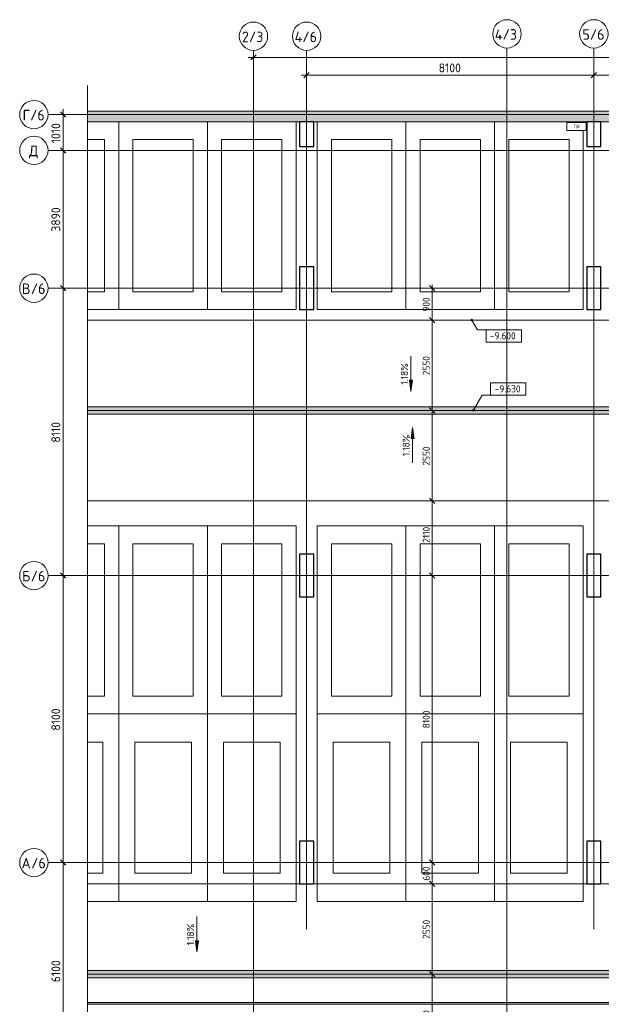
# Model space of a CAD drawing. Header units: millimetres. Extents: x 86102 to 162330, y -10965 to 131946.
# Tile 47 of 52: x 87007 to 103410, y 101400 to 129188. Entities that reach past the tile are written whole.
import ezdxf

# ---------------------------------------------------------------- set-up
doc = ezdxf.new("R2010")
doc.units = ezdxf.units.MM
for name, pattern in [('3_ Штрих_ 1 х 1 мм', [2, 1, -1]), ('4_ Штрихпунктир_ 10 х 2 мм', [14, 10, -2, 0, -2]), ('4_ Штрихпунктир_ 15 х 2 мм', [19, 15, -2, 0, -2])]:
    doc.linetypes.add(name, pattern=pattern)
for name, color, linetype, lineweight in [('A-ANNO-DIMS', 7, 'Continuous', 5), ('A-ANNO-DIMS-100', 7, 'Continuous', 5), ('A-ANNO-NOTE', 7, 'Continuous', 5), ('A-DETL', 7, 'Continuous', 25), ('A-DETL-GENF', 7, 'Continuous', 13), ('A-DETL-MBND', 7, 'Continuous', 25), ('A-FLOR', 7, 'Continuous', 13), ('A-GENM', 7, 'Continuous', 13), ('A-WALL', 7, 'Continuous', 13), ('A-WALL-PATT', 7, 'Continuous', 13), ('C-PRKG', 7, 'Continuous', 13), ('G-ANNO-DIMS', 7, 'Continuous', 5), ('M-EQPM', 7, 'Continuous', 13), ('S-COLS', 7, 'Continuous', 25), ('S-GRID', 7, 'Continuous', 5), ('S-GRID-IDEN', 7, 'Continuous', 5)]:
    doc.layers.add(name, color=color, linetype=linetype, lineweight=lineweight)
doc.styles.add('GOST Common', font='GOST_Common.ttf', dxfattribs={"height": 100})
doc.styles.add('GOST Common_1', font='GOST_Common.ttf', dxfattribs={"height": 300})
doc.styles.add('GOST Common_2', font='GOST_Common.ttf', dxfattribs={"height": 200})
doc.styles.add('GOST Common_3', font='GOST_Common.ttf', dxfattribs={"height": 250})
doc.dimstyles.new('2_5_мм', dxfattribs={"dimscale": 304.8, "dimtxt": 251.428749, "dimasz": 0.492126, "dimexe": 0.492126, "dimexo": 0.492126, "dimgap": 0, "dimtad": 1, "dimdec": 5, "dimrnd": 1e-05, "dimdsep": 46, "dimtxsty": 'GOST Common_3', "dimblk1": 'OBLIQUE', "dimblk2": 'OBLIQUE', "dimsah": 1, "dimcen": 0.09, "dimdle": 0.492126, "dimadec": 5, "dimazin": 2, "dimtfac": 1, "dimtdec": 4, "dimtix": 1, "dimtmove": 0, "dimatfit": 3, "dimfxl": 1, "dimtvp": 1, "dimtolj": 1, "dimtzin": 0, "dimarcsym": 2})
doc.dimstyles.new('2_мм', dxfattribs={"dimscale": 304.8, "dimtxt": 201.142999, "dimasz": 0.492126, "dimexe": 0.328084, "dimexo": 0.492126, "dimgap": 0, "dimtad": 1, "dimdec": 0, "dimdsep": 46, "dimtxsty": 'GOST Common_2', "dimblk1": 'OBLIQUE', "dimblk2": 'OBLIQUE', "dimsah": 1, "dimcen": 0.09, "dimdle": 0.328084, "dimadec": 5, "dimazin": 2, "dimtfac": 1, "dimtdec": 4, "dimtix": 1, "dimtmove": 1, "dimatfit": 3, "dimfxl": 1, "dimtvp": 1, "dimtolj": 1, "dimtzin": 0, "dimarcsym": 2})
doc.dimstyles.new('2_мм_1', dxfattribs={"dimscale": 304.8, "dimtxt": 201.142999, "dimasz": 0.492126, "dimexe": 0.328084, "dimexo": 0.492126, "dimgap": 0, "dimtad": 1, "dimdec": 0, "dimdsep": 46, "dimtxsty": 'GOST Common_2', "dimblk1": 'OBLIQUE', "dimblk2": 'OBLIQUE', "dimsah": 1, "dimcen": 0.09, "dimdle": 0.328084, "dimadec": 5, "dimazin": 2, "dimtfac": 1, "dimtdec": 4, "dimtix": 1, "dimtmove": 0, "dimatfit": 3, "dimfxl": 1, "dimtvp": 1, "dimtolj": 1, "dimtzin": 0, "dimarcsym": 2})

# ---------------------------------------------------------------- blocks, each defined once
blk = doc.blocks.new('АР_Машиноместо - 5300x2500_С-V10--02_Подвал_МП_часть В')
at = {"layer": 'C-PRKG'}
for p, q in [((2500, 0), (0, 0)), ((0, 0), (0, -5300)), ((2500, 0), (2500, -5300)), ((400, -500), (400, -4800)), ((400, -500), (2100, -500)), ((2100, -500), (2100, -4800)), ((400, -4800), (2100, -4800))]:
    blk.add_line(p, q, dxfattribs=at)
blk = doc.blocks.new('АР_Машиноместо - 5300x2500_С-V3--02_Подвал_МП_часть В')
at = {"layer": 'C-PRKG'}
for p, q in [((0, 0), (0, 5300)), ((2500, 0), (2500, 5300)), ((400, 4800), (2100, 4800)), ((400, 500), (400, 4800)), ((2100, 500), (2100, 4800)), ((400, 500), (2100, 500)), ((2500, 0), (0, 0))]:
    blk.add_line(p, q, dxfattribs=at)
blk = doc.blocks.new('АР_Машиноместо - 5300x2500_С-V12--02_Подвал_МП_часть В')
at = {"layer": 'C-PRKG'}
for p, q in [((0, 0), (0, 5300)), ((2500, 5280), (2500, 5300)), ((2500, 0), (2500, 5050)), ((400, 4800), (2100, 4800)), ((400, 500), (400, 4800)), ((2100, 500), (2100, 4800)), ((400, 500), (2100, 500)), ((2500, 0), (0, 0))]:
    blk.add_line(p, q, dxfattribs=at)
blk = doc.blocks.new('АР_Машиноместо - 5300x2500_С-V13--02_Подвал_МП_часть В')
at = {"layer": 'C-PRKG'}
for p, q in [((878, 0), (0, 0)), ((0, 0), (0, -5300)), ((400, -500), (400, -4800)), ((400, -500), (878, -500)), ((400, -4800), (878, -4800))]:
    blk.add_line(p, q, dxfattribs=at)
blk = doc.blocks.new('АР_Машиноместо - 5300x2500_С-V4--02_Подвал_МП_часть В')
at = {"layer": 'C-PRKG'}
for p, q in [((2500, 5300), (0, 5300)), ((0, 0), (0, 5300)), ((2500, 0), (2500, 5300)), ((400, 4800), (2100, 4800)), ((400, 500), (400, 4800)), ((2100, 500), (2100, 4800)), ((400, 500), (2100, 500)), ((2500, 0), (0, 0))]:
    blk.add_line(p, q, dxfattribs=at)
blk = doc.blocks.new('АР_Машиноместо - 4900x2400_М__5300х2500_-V6--02_Подвал_МП_часть В')
at = {"layer": 'C-PRKG'}
for p, q in [((2500, 0), (0, 0)), ((0, 0), (0, -5300)), ((2500, 0), (2500, -5300)), ((450, -800), (450, -4500)), ((450, -800), (2050, -800)), ((2050, -800), (2050, -4500)), ((450, -4500), (2050, -4500)), ((2500, -5300), (0, -5300))]:
    blk.add_line(p, q, dxfattribs=at)
blk = doc.blocks.new('АР_Машиноместо - 5300x2500_С-V2--02_Подвал_МП_часть В')
at = {"layer": 'C-PRKG'}
for p, q in [((2500, 0), (0, 0)), ((0, 0), (0, -5300)), ((2500, 0), (2500, -5300)), ((400, -500), (400, -4800)), ((400, -500), (2100, -500)), ((2100, -500), (2100, -4800)), ((400, -4800), (2100, -4800)), ((2500, -5300), (0, -5300))]:
    blk.add_line(p, q, dxfattribs=at)
blk = doc.blocks.new('АР_Машиноместо - 4900x2400_М__5300х2500_-V5--02_Подвал_МП_часть В')
at = {"layer": 'C-PRKG'}
for p, q in [((2500, 5300), (0, 5300)), ((0, 0), (0, 5300)), ((2500, 0), (2500, 5300)), ((450, 4500), (2050, 4500)), ((450, 800), (450, 4500)), ((2050, 800), (2050, 4500)), ((450, 800), (2050, 800)), ((2500, 0), (0, 0))]:
    blk.add_line(p, q, dxfattribs=at)
blk = doc.blocks.new('АР_Машиноместо - 5300x2500_С-V14--02_Подвал_МП_часть В')
at = {"layer": 'C-PRKG'}
for p, q in [((878, 5300), (0, 5300)), ((0, 0), (0, 5300)), ((400, 4800), (878, 4800)), ((400, 500), (400, 4800)), ((400, 500), (878, 500)), ((878, 0), (0, 0))]:
    blk.add_line(p, q, dxfattribs=at)
blk = doc.blocks.new('АР_Машиноместо - 4900x2400_М__5300х2500_-V15--02_Подвал_МП_часть В')
at = {"layer": 'C-PRKG'}
for p, q in [((878, 0), (0, 0)), ((0, 0), (0, -5300)), ((450, -800), (450, -4500)), ((450, -800), (878, -800)), ((450, -4500), (878, -4500)), ((878, -5300), (0, -5300))]:
    blk.add_line(p, q, dxfattribs=at)
blk = doc.blocks.new('АР_Лоток - 200х100h_ЛВ1-7189167--02_Подвал_МП_часть В')
at = {"layer": 'M-EQPM', "true_color": 0xdddddd}
blk.add_hatch(color=254, dxfattribs=at).paths.add_polyline_path([(78020, -100), (78020, 100), (20972, 100), (20972, -100), (69828, -100)])
blk = doc.blocks.new('АР_Лоток - 200х100h_ЛВ1-7189169--02_Подвал_МП_часть В')
at = {"layer": 'M-EQPM', "true_color": 0xdddddd}
blk.add_hatch(color=254, dxfattribs=at).paths.add_polyline_path([(69828, -100), (73651, -100), (73561, 100), (20972, 100), (20972, -100), (61590, -100)])
blk = doc.blocks.new('АР_Канал вертикальный прямоугольный - ПК мал-3463915--02_Подвал_МП_часть В')
at = {"layer": 'A-DETL-GENF', "linetype": '3_ Штрих_ 1 х 1 мм'}
for p, q in [((270, 115), (-270, 115)), ((-270, 115), (-270, -115)), ((270, -115), (270, 115)), ((-270, -115), (270, -115))]:
    blk.add_line(p, q, dxfattribs=at)
at = {"layer": 'M-EQPM'}
for p, q in [((-270, -115), (-270, 115)), ((-270, 115), (270, 115)), ((270, 115), (270, -115)), ((270, -115), (-270, -115))]:
    blk.add_line(p, q, dxfattribs=at)
blk = doc.blocks.new('АР-Заполнение деф_ шва - Д_ш_-4426293--02_Подвал_МП_часть В')
at = {"layer": 'A-DETL-MBND', "lineweight": 13, "true_color": 0x808080}
blk.add_hatch(color=8, dxfattribs=at).paths.add_polyline_path([(146016, 101400), (147020, 101400), (147020, 101450), (88922, 101450), (88922, 101400), (145970, 101400)])
at = {"layer": 'A-DETL-MBND', "lineweight": 13}
for p, q in [((145970, 101450), (88922, 101450)), ((88922, 101400), (147020, 101400)), ((145970, 101400), (88922, 101400))]:
    blk.add_line(p, q, dxfattribs=at)
blk = doc.blocks.new('Линия разрыва - М 1_100-4181017--02_Подвал_МП_часть В')
at = {"layer": 'A-DETL-GENF', "lineweight": 5}
for p, q in [((-50, 0), (-200, 0)), ((34500, 0), (-50, 0))]:
    blk.add_line(p, q, dxfattribs=at)
blk = doc.blocks.new('Ось сетки - 8_0 мм-31302--02_Подвал_МП_часть В')
at = {"layer": 'S-GRID-IDEN'}
blk.add_circle((0, 0), 4, dxfattribs=at)
blk = doc.blocks.new('DIMBLOCK30--02_Подвал_МП_часть В')
at = {"layer": 'A-ANNO-DIMS-100'}
for p, q in [((94950, 127626), (103200, 127626)), ((95100, 127582), (95100, 127776)), ((95100, 127626), (95100, 127582)), ((103200, 127582), (103200, 127776)), ((103200, 127626), (103200, 127582))]:
    blk.add_line(p, q, dxfattribs=at)
at = {"layer": 'A-ANNO-DIMS-100', "lineweight": 25}
for p, q in [((95100, 127626), (95025, 127551)), ((95100, 127626), (95175, 127701)), ((103200, 127626), (103125, 127551)), ((103200, 127626), (103275, 127701))]:
    blk.add_line(p, q, dxfattribs=at)
at = {"layer": 'A-ANNO-DIMS-100', "color": 0, "insert": (98824, 127953), "char_height": 250, "width": 782.41, "attachment_point": 1, "line_spacing_factor": 1.022761, "style": 'GOST Common_3'}
blk.add_mtext('8100', dxfattribs=at)
blk = doc.blocks.new('_Oblique')
at = {"color": 0, "linetype": 'ByBlock', "lineweight": -2}
blk.add_line((-0.5, -0.5), (0.5, 0.5), dxfattribs=at)
blk = doc.blocks.new('DIMBLOCK31--02_Подвал_МП_часть В')
at = {"layer": 'A-ANNO-DIMS-100', "lineweight": 25}
for p, q in [((103200, 127626), (103125, 127551)), ((103200, 127626), (103275, 127701)), ((108270, 127626), (108195, 127551)), ((108270, 127626), (108345, 127701))]:
    blk.add_line(p, q, dxfattribs=at)
at = {"layer": 'A-ANNO-DIMS-100'}
for p, q in [((103200, 127582), (103200, 127776)), ((103200, 127626), (108270, 127626)), ((103200, 127626), (103200, 127582)), ((108270, 127582), (108270, 127776)), ((108270, 127626), (108270, 127582))]:
    blk.add_line(p, q, dxfattribs=at)
at = {"layer": 'A-ANNO-DIMS-100', "color": 0, "insert": (105386, 127953), "char_height": 250, "width": 838.66, "attachment_point": 1, "line_spacing_factor": 1.022761, "style": 'GOST Common_3'}
blk.add_mtext('5070', dxfattribs=at)
blk = doc.blocks.new('DIMBLOCK88--02_Подвал_МП_часть В')
at = {"layer": 'A-ANNO-DIMS-100'}
for p, q in [((88272, 105400), (88078, 105400)), ((88228, 99300), (88228, 105400)), ((88228, 105400), (88272, 105400)), ((88272, 99300), (88078, 99300)), ((88228, 99300), (88272, 99300))]:
    blk.add_line(p, q, dxfattribs=at)
at = {"layer": 'A-ANNO-DIMS-100', "lineweight": 25}
for p, q in [((88228, 105400), (88153, 105475)), ((88228, 105400), (88303, 105325)), ((88228, 99300), (88153, 99375)), ((88228, 99300), (88303, 99225))]:
    blk.add_line(p, q, dxfattribs=at)
at = {"layer": 'A-ANNO-DIMS-100', "color": 0, "insert": (87901, 102024), "char_height": 250, "width": 782.41, "attachment_point": 1, "rotation": 90, "line_spacing_factor": 1.022761, "style": 'GOST Common_3'}
blk.add_mtext('6100', dxfattribs=at)
blk = doc.blocks.new('DIMBLOCK89--02_Подвал_МП_часть В')
at = {"layer": 'A-ANNO-DIMS-100'}
for p, q in [((88272, 113500), (88078, 113500)), ((88228, 105400), (88228, 113500)), ((88228, 113500), (88272, 113500)), ((88272, 105400), (88078, 105400)), ((88228, 105400), (88272, 105400))]:
    blk.add_line(p, q, dxfattribs=at)
at = {"layer": 'A-ANNO-DIMS-100', "lineweight": 25}
for p, q in [((88228, 113500), (88153, 113575)), ((88228, 113500), (88303, 113425)), ((88228, 105400), (88153, 105475)), ((88228, 105400), (88303, 105325))]:
    blk.add_line(p, q, dxfattribs=at)
at = {"layer": 'A-ANNO-DIMS-100', "color": 0, "insert": (87901, 109124), "char_height": 250, "width": 782.41, "attachment_point": 1, "rotation": 90, "line_spacing_factor": 1.022761, "style": 'GOST Common_3'}
blk.add_mtext('8100', dxfattribs=at)
blk = doc.blocks.new('DIMBLOCK90--02_Подвал_МП_часть В')
at = {"layer": 'A-ANNO-DIMS-100'}
for p, q in [((88272, 121610), (88078, 121610)), ((88228, 113500), (88228, 121610)), ((88228, 121610), (88272, 121610)), ((88272, 113500), (88078, 113500)), ((88228, 113500), (88272, 113500))]:
    blk.add_line(p, q, dxfattribs=at)
at = {"layer": 'A-ANNO-DIMS-100', "lineweight": 25}
for p, q in [((88228, 121610), (88153, 121685)), ((88228, 121610), (88303, 121535)), ((88228, 113500), (88153, 113575)), ((88228, 113500), (88303, 113425))]:
    blk.add_line(p, q, dxfattribs=at)
at = {"layer": 'A-ANNO-DIMS-100', "color": 0, "insert": (87901, 117252), "char_height": 250, "width": 726.16, "attachment_point": 1, "rotation": 90, "line_spacing_factor": 1.022761, "style": 'GOST Common_3'}
blk.add_mtext('8110', dxfattribs=at)
blk = doc.blocks.new('DIMBLOCK91--02_Подвал_МП_часть В')
at = {"layer": 'A-ANNO-DIMS-100'}
for p, q in [((88272, 125500), (88078, 125500)), ((88228, 121610), (88228, 125500)), ((88228, 125500), (88272, 125500)), ((88272, 121610), (88078, 121610)), ((88228, 121610), (88272, 121610))]:
    blk.add_line(p, q, dxfattribs=at)
at = {"layer": 'A-ANNO-DIMS-100', "lineweight": 25}
for p, q in [((88228, 125500), (88153, 125575)), ((88228, 125500), (88303, 125425)), ((88228, 121610), (88153, 121685)), ((88228, 121610), (88303, 121535))]:
    blk.add_line(p, q, dxfattribs=at)
at = {"layer": 'A-ANNO-DIMS-100', "color": 0, "insert": (87901, 123206), "char_height": 250, "width": 838.66, "attachment_point": 1, "rotation": 90, "line_spacing_factor": 1.022761, "style": 'GOST Common_3'}
blk.add_mtext('3890', dxfattribs=at)
blk = doc.blocks.new('DIMBLOCK92--02_Подвал_МП_часть В')
at = {"layer": 'A-ANNO-DIMS-100'}
for p, q in [((88272, 126510), (88078, 126510)), ((88228, 125500), (88228, 126660)), ((88228, 126510), (88272, 126510)), ((88272, 125500), (88078, 125500)), ((88228, 125500), (88272, 125500))]:
    blk.add_line(p, q, dxfattribs=at)
at = {"layer": 'A-ANNO-DIMS-100', "lineweight": 25}
for p, q in [((88228, 126510), (88153, 126585)), ((88228, 126510), (88303, 126435)), ((88228, 125500), (88153, 125575)), ((88228, 125500), (88303, 125425))]:
    blk.add_line(p, q, dxfattribs=at)
at = {"layer": 'A-ANNO-DIMS-100', "color": 0, "insert": (87901, 125702), "char_height": 250, "width": 726.16, "attachment_point": 1, "rotation": 90, "line_spacing_factor": 1.022761, "style": 'GOST Common_3'}
blk.add_mtext('1010', dxfattribs=at)
blk = doc.blocks.new('DIMBLOCK93--02_Подвал_МП_часть В')
at = {"layer": 'A-ANNO-DIMS-100'}
for p, q in [((93450, 128126), (148520, 128126)), ((93600, 128082), (93600, 128276)), ((93600, 128126), (93600, 128082)), ((148370, 128082), (148370, 128276)), ((148370, 128126), (148370, 128082))]:
    blk.add_line(p, q, dxfattribs=at)
at = {"layer": 'A-ANNO-DIMS-100', "lineweight": 25}
for p, q in [((93600, 128126), (93525, 128051)), ((93600, 128126), (93675, 128201)), ((148370, 128126), (148295, 128051)), ((148370, 128126), (148445, 128201))]:
    blk.add_line(p, q, dxfattribs=at)
at = {"layer": 'A-ANNO-DIMS-100', "color": 0, "insert": (120535, 128453), "char_height": 250, "width": 1079.01, "attachment_point": 1, "line_spacing_factor": 1.022761, "style": 'GOST Common_3'}
blk.add_mtext('54770', dxfattribs=at)
blk = doc.blocks.new('Высотные отметки - Frame_2-749557--02_Подвал_МП_часть В')
at = {"layer": 'G-ANNO-DIMS'}
for p, q in [((-5, 3.5), (-5, 0)), ((5, 3.5), (-5, 3.5)), ((5, 0), (5, 3.5)), ((-5, 0), (5, 0))]:
    blk.add_line(p, q, dxfattribs=at)
blk = doc.blocks.new('DIMBLOCK165--02_Подвал_МП_часть В')
at = {"layer": 'A-ANNO-DIMS-100', "lineweight": 25}
for p, q in [((98636, 102250), (98561, 102325)), ((98636, 102250), (98711, 102175)), ((98636, 99700), (98561, 99775)), ((98636, 99700), (98711, 99625))]:
    blk.add_line(p, q, dxfattribs=at)
at = {"layer": 'A-ANNO-DIMS-100'}
for p, q in [((98680, 102250), (98536, 102250)), ((98636, 99700), (98636, 102250)), ((98636, 102250), (98680, 102250)), ((98680, 99700), (98536, 99700)), ((98636, 99700), (98680, 99700))]:
    blk.add_line(p, q, dxfattribs=at)
at = {"layer": 'A-ANNO-DIMS-100', "color": 0, "insert": (98374, 100695), "char_height": 200, "width": 670.93, "attachment_point": 1, "rotation": 90, "line_spacing_factor": 1.022761, "style": 'GOST Common_2'}
blk.add_mtext('2550', dxfattribs=at)
blk = doc.blocks.new('DIMBLOCK166--02_Подвал_МП_часть В')
at = {"layer": 'A-ANNO-DIMS-100'}
for p, q in [((98680, 104800), (98536, 104800)), ((98636, 102250), (98636, 104800)), ((98636, 104800), (98680, 104800)), ((98680, 102250), (98536, 102250)), ((98636, 102250), (98680, 102250))]:
    blk.add_line(p, q, dxfattribs=at)
at = {"layer": 'A-ANNO-DIMS-100', "lineweight": 25}
for p, q in [((98636, 104800), (98561, 104875)), ((98636, 104800), (98711, 104725)), ((98636, 102250), (98561, 102325)), ((98636, 102250), (98711, 102175))]:
    blk.add_line(p, q, dxfattribs=at)
at = {"layer": 'A-ANNO-DIMS-100', "color": 0, "insert": (98374, 103245), "char_height": 200, "width": 670.93, "attachment_point": 1, "rotation": 90, "line_spacing_factor": 1.022761, "style": 'GOST Common_2'}
blk.add_mtext('2550', dxfattribs=at)
blk = doc.blocks.new('DIMBLOCK167--02_Подвал_МП_часть В')
at = {"layer": 'A-ANNO-DIMS-100'}
for p, q in [((98680, 105400), (98536, 105400)), ((98636, 104800), (98636, 105400)), ((98636, 105400), (98680, 105400)), ((98680, 104800), (98536, 104800)), ((98636, 104800), (98680, 104800))]:
    blk.add_line(p, q, dxfattribs=at)
at = {"layer": 'A-ANNO-DIMS-100', "lineweight": 25}
for p, q in [((98636, 105400), (98561, 105475)), ((98636, 105400), (98711, 105325)), ((98636, 104800), (98561, 104875)), ((98636, 104800), (98711, 104725))]:
    blk.add_line(p, q, dxfattribs=at)
at = {"layer": 'A-ANNO-DIMS-100', "color": 0, "insert": (98374, 104890), "char_height": 200, "width": 503.2, "attachment_point": 1, "rotation": 90, "line_spacing_factor": 1.022761, "style": 'GOST Common_2'}
blk.add_mtext('600', dxfattribs=at)
blk = doc.blocks.new('DIMBLOCK168--02_Подвал_МП_часть В')
at = {"layer": 'A-ANNO-DIMS-100'}
for p, q in [((98680, 113500), (98536, 113500)), ((98636, 105400), (98636, 113500)), ((98636, 113500), (98680, 113500)), ((98680, 105400), (98536, 105400)), ((98636, 105400), (98680, 105400))]:
    blk.add_line(p, q, dxfattribs=at)
at = {"layer": 'A-ANNO-DIMS-100', "lineweight": 25}
for p, q in [((98636, 113500), (98561, 113575)), ((98636, 113500), (98711, 113425)), ((98636, 105400), (98561, 105475)), ((98636, 105400), (98711, 105325))]:
    blk.add_line(p, q, dxfattribs=at)
at = {"layer": 'A-ANNO-DIMS-100', "color": 0, "insert": (98374, 109189), "char_height": 200, "width": 625.93, "attachment_point": 1, "rotation": 90, "line_spacing_factor": 1.022761, "style": 'GOST Common_2'}
blk.add_mtext('8100', dxfattribs=at)
blk = doc.blocks.new('DIMBLOCK169--02_Подвал_МП_часть В')
at = {"layer": 'A-ANNO-DIMS-100'}
for p, q in [((98680, 115610), (98536, 115610)), ((98636, 113500), (98636, 115610)), ((98636, 115610), (98680, 115610)), ((98636, 114908), (98636, 114324)), ((98636, 114324), (98636, 114555)), ((98680, 113500), (98536, 113500)), ((98636, 113500), (98680, 113500))]:
    blk.add_line(p, q, dxfattribs=at)
at = {"layer": 'A-ANNO-DIMS-100', "lineweight": 25}
for p, q in [((98636, 115610), (98561, 115685)), ((98636, 115610), (98711, 115535)), ((98636, 113500), (98561, 113575)), ((98636, 113500), (98711, 113425))]:
    blk.add_line(p, q, dxfattribs=at)
at = {"layer": 'A-ANNO-DIMS-100', "color": 0, "insert": (98374, 114424), "char_height": 200, "width": 580.93, "attachment_point": 1, "rotation": 90, "line_spacing_factor": 1.022761, "style": 'GOST Common_2'}
blk.add_mtext('2110', dxfattribs=at)
blk = doc.blocks.new('DIMBLOCK170--02_Подвал_МП_часть В')
at = {"layer": 'A-ANNO-DIMS-100'}
for p, q in [((98680, 118160), (98536, 118160)), ((98636, 115610), (98636, 118160)), ((98636, 118160), (98680, 118160)), ((98680, 115610), (98536, 115610)), ((98636, 115610), (98680, 115610))]:
    blk.add_line(p, q, dxfattribs=at)
at = {"layer": 'A-ANNO-DIMS-100', "lineweight": 25}
for p, q in [((98636, 118160), (98561, 118235)), ((98636, 118160), (98711, 118085)), ((98636, 115610), (98561, 115685)), ((98636, 115610), (98711, 115535))]:
    blk.add_line(p, q, dxfattribs=at)
at = {"layer": 'A-ANNO-DIMS-100', "color": 0, "insert": (98374, 116605), "char_height": 200, "width": 670.93, "attachment_point": 1, "rotation": 90, "line_spacing_factor": 1.022761, "style": 'GOST Common_2'}
blk.add_mtext('2550', dxfattribs=at)
blk = doc.blocks.new('DIMBLOCK171--02_Подвал_МП_часть В')
at = {"layer": 'A-ANNO-DIMS-100'}
for p, q in [((98680, 120710), (98536, 120710)), ((98636, 118160), (98636, 120710)), ((98636, 120710), (98680, 120710)), ((98680, 118160), (98536, 118160)), ((98636, 118160), (98680, 118160))]:
    blk.add_line(p, q, dxfattribs=at)
at = {"layer": 'A-ANNO-DIMS-100', "lineweight": 25}
for p, q in [((98636, 120710), (98561, 120785)), ((98636, 120710), (98711, 120635)), ((98636, 118160), (98561, 118235)), ((98636, 118160), (98711, 118085))]:
    blk.add_line(p, q, dxfattribs=at)
at = {"layer": 'A-ANNO-DIMS-100', "color": 0, "insert": (98374, 119155), "char_height": 200, "width": 670.93, "attachment_point": 1, "rotation": 90, "line_spacing_factor": 1.022761, "style": 'GOST Common_2'}
blk.add_mtext('2550', dxfattribs=at)
blk = doc.blocks.new('DIMBLOCK172--02_Подвал_МП_часть В')
at = {"layer": 'A-ANNO-DIMS-100'}
for p, q in [((98680, 121610), (98536, 121610)), ((98636, 120710), (98636, 121710)), ((98636, 121610), (98680, 121610)), ((98680, 120710), (98536, 120710)), ((98636, 120710), (98680, 120710))]:
    blk.add_line(p, q, dxfattribs=at)
at = {"layer": 'A-ANNO-DIMS-100', "lineweight": 25}
for p, q in [((98636, 121610), (98561, 121685)), ((98636, 121610), (98711, 121535)), ((98636, 120710), (98561, 120785)), ((98636, 120710), (98711, 120635))]:
    blk.add_line(p, q, dxfattribs=at)
at = {"layer": 'A-ANNO-DIMS-100', "color": 0, "insert": (98374, 120950), "char_height": 200, "width": 503.2, "attachment_point": 1, "rotation": 90, "line_spacing_factor": 1.022761, "style": 'GOST Common_2'}
blk.add_mtext('900', dxfattribs=at)

msp = doc.modelspace()

# ---------------------------------------------------------------- hatches: boundary and pattern name
at = {"layer": 'A-WALL-PATT', "lineweight": 5}
h = msp.add_hatch(dxfattribs=at)
h.set_pattern_fill('FP_3', color=256, style=0, pattern_type=2)
h.set_pattern_definition([(45, (0, 0), (-114.04925, 114.04925), []), (45, (114.05, 0), (-114.04925, 114.04925), [201.612, -40.322, 3.353, -36.97])])
h.paths.add_polyline_path([(139359.663761, 126310), (139224.295213, 126610), (88922.230126, 126610), (88922.230126, 126310), (139030.536667, 126310)])
at = {"layer": 'G-ANNO-DIMS'}
h = msp.add_hatch(color=256, dxfattribs=at)
edge = h.paths.add_edge_path()
edge.add_arc((99760.329695, 120710), 25, 0, 360)
for points in [[(98041.169245, 118696.764746), (98082.968913, 119014.264746), (97999.369577, 119014.264746)], [(98085.9404, 117682.173623), (98044.140732, 117364.673623), (98127.740068, 117364.673623)], [(92006.740505, 102877.895068), (92048.540173, 103195.395068), (91964.940837, 103195.395068)]]:
    msp.add_hatch(color=256, dxfattribs=at).paths.add_polyline_path(points)
h = msp.add_hatch(color=256, dxfattribs=at)
edge = h.paths.add_edge_path()
edge.add_arc((99806.933694, 118164.26491), 25, 0, 360)

# ---------------------------------------------------------------- linework, layer by layer
at = {"layer": 'A-DETL', "linetype": '4_ Штрихпунктир_ 15 х 2 мм', "lineweight": 5}
for p, q in [((88922.230126, 118160), (144300, 118160)), ((88922.230126, 102250), (147320, 102250))]:
    msp.add_line(p, q, dxfattribs=at)
at = {"layer": 'A-FLOR'}
for p, q in [((88922.230126, 120710), (141557.416229, 120710)), ((88922.230126, 118260), (141510.98121, 118260)), ((141601.226908, 118060), (88922.230126, 118060)), ((141938.45811, 115610), (88922.230126, 115610)), ((88922.230126, 104800), (94900, 104800)), ((95300, 104800), (103000, 104800)), ((103400, 104800), (111100, 104800)), ((88922.230126, 102350), (145970, 102350)), ((145970, 102150), (88922.230126, 102150))]:
    msp.add_line(p, q, dxfattribs=at)
at = {"layer": 'A-WALL'}
for p, q in [((139224.295213, 126610), (88922.230126, 126610)), ((88922.230126, 126310), (127300, 126310))]:
    msp.add_line(p, q, dxfattribs=at)
at = {"layer": 'G-ANNO-DIMS'}
for p, q in [((99760.329695, 120710), (99918.655969, 120435.770848)), ((99918.655969, 120435.770848), (100663.496505, 120435.770848)), ((98041.169245, 119696.764746), (98041.169245, 118696.764746)), ((98082.968913, 119014.264746), (97999.369577, 119014.264746)), ((97999.369577, 119014.264746), (98041.169245, 118696.764746)), ((98041.169245, 118696.764746), (98082.968913, 119014.264746)), ((99806.933694, 118164.26491), (100052.551658, 118589.687702)), ((100052.551658, 118589.687702), (100785.617688, 118589.687702)), ((98085.9404, 117682.173623), (98044.140732, 117364.673623)), ((98127.740068, 117364.673623), (98085.9404, 117682.173623)), ((98085.9404, 116682.173623), (98085.9404, 117682.173623)), ((98044.140732, 117364.673623), (98127.740068, 117364.673623)), ((92006.740505, 103877.895068), (92006.740505, 102877.895068)), ((92048.540173, 103195.395068), (91964.940837, 103195.395068)), ((91964.940837, 103195.395068), (92006.740505, 102877.895068)), ((92006.740505, 102877.895068), (92048.540173, 103195.395068))]:
    msp.add_line(p, q, dxfattribs=at)
for centre in [(99760.329695, 120710), (99806.933694, 118164.26491)]:
    msp.add_circle(centre, 25, dxfattribs=at)
at = {"layer": 'S-COLS'}
for p, q in [((95300, 126310), (94900, 126310)), ((94900, 126310), (94900, 125610)), ((95300, 125610), (95300, 126310)), ((103400, 126310), (103000, 126310)), ((103000, 126310), (103000, 125610)), ((103400, 125610), (103400, 126310)), ((94900, 125610), (95300, 125610)), ((103000, 125610), (103400, 125610)), ((95300, 122210), (94900, 122210)), ((94900, 122210), (94900, 121010)), ((95300, 121010), (95300, 122210)), ((103400, 122210), (103000, 122210)), ((103000, 122210), (103000, 121010)), ((103400, 121010), (103400, 122210)), ((94900, 121010), (95300, 121010)), ((103000, 121010), (103400, 121010)), ((95300, 114100), (94900, 114100)), ((94900, 114100), (94900, 112900)), ((95300, 112900), (95300, 114100)), ((103400, 114100), (103000, 114100)), ((103000, 114100), (103000, 112900)), ((103400, 112900), (103400, 114100)), ((94900, 112900), (95300, 112900)), ((103000, 112900), (103400, 112900)), ((95300, 106000), (94900, 106000)), ((94900, 106000), (94900, 104800)), ((95300, 104800), (95300, 106000)), ((103400, 106000), (103000, 106000)), ((103000, 106000), (103000, 104800)), ((103400, 104800), (103400, 106000)), ((94900, 104800), (95300, 104800)), ((103000, 104800), (103400, 104800))]:
    msp.add_line(p, q, dxfattribs=at)
at = {"layer": 'S-GRID', "linetype": '4_ Штрихпунктир_ 10 х 2 мм'}
for p, q in [((100750, 80104.964717), (100750, 128388.42805)), ((103200, 103519.533888), (103200, 128388.42805)), ((93600, 80104.964717), (93600, 128322.054704)), ((95100, 103519.533888), (95100, 128322.054704)), ((151984.481863, 126510), (87806.844828, 126510)), ((153045.862349, 125500), (87806.844828, 125500)), ((151984.481863, 121610), (87806.844828, 121610)), ((151984.481863, 113500), (87806.844828, 113500)), ((151984.481863, 105400), (87806.844828, 105400))]:
    msp.add_line(p, q, dxfattribs=at)

# ---------------------------------------------------------------- block references
at = {"layer": 'A-DETL-GENF', "rotation": 269.9999999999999}
msp.add_blockref('Линия разрыва - М 1_100-4181017--02_Подвал_МП_часть В', (88922.230126, 127127.713437), dxfattribs=at)
at = {"layer": 'A-GENM'}
msp.add_blockref('АР-Заполнение деф_ шва - Д_ш_-4426293--02_Подвал_МП_часть В', (0, 0), dxfattribs=at)
at = {"layer": 'C-PRKG', "rotation": 180}
for name, p in [('АР_Машиноместо - 5300x2500_С-V13--02_Подвал_МП_часть В', (89800, 121010)), ('АР_Машиноместо - 5300x2500_С-V10--02_Подвал_МП_часть В', (94800, 121010)), ('АР_Машиноместо - 5300x2500_С-V10--02_Подвал_МП_часть В', (100400, 121010)), ('АР_Машиноместо - 5300x2500_С-V14--02_Подвал_МП_часть В', (89800, 114900)), ('АР_Машиноместо - 5300x2500_С-V4--02_Подвал_МП_часть В', (94800, 114900)), ('АР_Машиноместо - 5300x2500_С-V4--02_Подвал_МП_часть В', (100400, 114900)), ('АР_Машиноместо - 4900x2400_М__5300х2500_-V15--02_Подвал_МП_часть В', (89800, 104300)), ('АР_Машиноместо - 4900x2400_М__5300х2500_-V6--02_Подвал_МП_часть В', (94800, 104300)), ('АР_Машиноместо - 4900x2400_М__5300х2500_-V6--02_Подвал_МП_часть В', (100400, 104300))]:
    msp.add_blockref(name, p, dxfattribs=at)
at = {"layer": 'C-PRKG'}
for name, p in [('АР_Машиноместо - 5300x2500_С-V3--02_Подвал_МП_часть В', (89800, 121010)), ('АР_Машиноместо - 5300x2500_С-V3--02_Подвал_МП_часть В', (95400, 121010)), ('АР_Машиноместо - 5300x2500_С-V12--02_Подвал_МП_часть В', (100400, 121010)), ('АР_Машиноместо - 5300x2500_С-V2--02_Подвал_МП_часть В', (89800, 114900)), ('АР_Машиноместо - 5300x2500_С-V2--02_Подвал_МП_часть В', (95400, 114900)), ('АР_Машиноместо - 5300x2500_С-V2--02_Подвал_МП_часть В', (100400, 114900)), ('АР_Машиноместо - 4900x2400_М__5300х2500_-V5--02_Подвал_МП_часть В', (89800, 104300)), ('АР_Машиноместо - 4900x2400_М__5300х2500_-V5--02_Подвал_МП_часть В', (95400, 104300)), ('АР_Машиноместо - 4900x2400_М__5300х2500_-V5--02_Подвал_МП_часть В', (100400, 104300))]:
    msp.add_blockref(name, p, dxfattribs=at)
at = {"layer": 'G-ANNO-DIMS', "xscale": 99.99999999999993, "yscale": 99.99999999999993, "zscale": 99.99999999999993, "rotation": 180}
msp.add_blockref('Высотные отметки - Frame_2-749557--02_Подвал_МП_часть В', (100663.496505, 120435.770848), dxfattribs=at)
at = {"layer": 'G-ANNO-DIMS', "extrusion": (0, 0, -1), "xscale": 99.99999999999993, "yscale": 99.99999999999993, "zscale": 99.99999999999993}
msp.add_blockref('Высотные отметки - Frame_2-749557--02_Подвал_МП_часть В', (-100785.617688, 118589.687702), dxfattribs=at)
at = {"layer": 'M-EQPM', "rotation": 180}
msp.add_blockref('АР_Канал вертикальный прямоугольный - ПК мал-3463915--02_Подвал_МП_часть В', (102710, 126175), dxfattribs=at)
at = {"layer": 'M-EQPM'}
for name, p in [('АР_Лоток - 200х100h_ЛВ1-7189169--02_Подвал_МП_часть В', (67950, 118160)), ('АР_Лоток - 200х100h_ЛВ1-7189167--02_Подвал_МП_часть В', (67950, 102250))]:
    msp.add_blockref(name, p, dxfattribs=at)
at = {"layer": 'S-GRID-IDEN', "xscale": 99.99999999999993, "yscale": 99.99999999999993, "zscale": 99.99999999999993}
for p in [(93600, 128722.054704), (95100, 128722.054704), (100750, 128788.42805), (103200, 128788.42805)]:
    msp.add_blockref('Ось сетки - 8_0 мм-31302--02_Подвал_МП_часть В', p, dxfattribs=at)
at = {"layer": 'S-GRID-IDEN', "xscale": 99.99999999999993, "yscale": 99.99999999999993, "zscale": 99.99999999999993, "rotation": 89.99999999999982}
for p in [(87406.844828, 126510), (87406.844828, 125500), (87406.844828, 121610), (87406.844828, 113500), (87406.844828, 105400)]:
    msp.add_blockref('Ось сетки - 8_0 мм-31302--02_Подвал_МП_часть В', p, dxfattribs=at)

# ---------------------------------------------------------------- texts
at = {"layer": 'A-ANNO-NOTE', "insert": (102622.593256, 126225.577764), "char_height": 100, "width": 192.405, "attachment_point": 1, "style": 'GOST Common'}
msp.add_mtext('ПК', dxfattribs=at)
at = {"layer": 'G-ANNO-DIMS', "char_height": 200, "width": 917.17566319, "attachment_point": 1, "line_spacing_factor": 1.022761, "style": 'GOST Common_2'}
for s, insert in [('-9.600', (100268.479683, 120366.866982)), ('-9.630', (100403.461161, 118871.053362))]:
    msp.add_mtext(s, dxfattribs=dict(at, insert=insert))
at = {"layer": 'G-ANNO-DIMS', "char_height": 200, "width": 745.80863138, "attachment_point": 1, "rotation": 90, "line_spacing_factor": 1.022761, "style": 'GOST Common_2'}
for insert in [(97759.803584, 118886.011149), (97804.574739, 116871.420027), (91725.374844, 103067.141472)]:
    msp.add_mtext('1.18%', dxfattribs=dict(at, insert=insert))
at = {"layer": 'S-GRID-IDEN', "char_height": 300, "attachment_point": 1, "style": 'GOST Common_1'}
for s, insert, width in [('4/3', (100409.37793, 128920.515199), 817.72125), ('5/6', (102878.87793, 128920.515199), 769.62), ('2/3', (93275.87793, 128854.141853), 777.636875), ('4/6', (94762.37793, 128854.141853), 809.704375), ('\\fGOST Common|b0|i0|c204|p34|;Г', (87088.424346, 126644.544597), 256.54), ('/6', (87300.091012, 126644.544597), 513.08), ('\\fGOST Common|b0|i0|c204|p34|;Д', (87270.424346, 125634.544597), 328.691875), ('\\fGOST Common|b0|i0|c204|p34|;В', (87068.924346, 121744.544597), 304.64125), ('/6', (87320.278512, 121744.544597), 513.08), ('/6', (87316.663929, 113634.544597), 513.08), ('\\fGOST Common|b0|i0|c204|p34|;Б', (87071.924346, 113634.544597), 296.624375), ('\\fGOST Common|b0|i0|c204|p34|;А', (87058.924346, 105534.544597), 328.691875), ('/6', (87330.122262, 105534.544597), 513.08)]:
    msp.add_mtext(s, dxfattribs=dict(at, insert=insert, width=width))

# ---------------------------------------------------------------- dimensions: what is measured, and where the dimension line sits
at = {"layer": 'A-ANNO-DIMS'}
for base, p1, p2, override, picture, middle in [((148370.0000000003, 128125.7933243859), (93599.9999999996, 128231.8593415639), (148370.0000000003, 128231.8593415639), {"dimpost": '<>', "dimfxl": 54770}, 'DIMBLOCK93--02_Подвал_МП_часть В', (120984.9999999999, 128250.7933243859)), ((103200.0000000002, 127625.7933243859), (95100.0000000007, 127731.8593415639), (103200.0000000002, 127731.8593415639), {"dimpost": '<>', "dimfxl": 8100}, 'DIMBLOCK30--02_Подвал_МП_часть В', (99150.0000000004, 127750.7933243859)), ((108270.0000000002, 127625.7933243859), (103200.0000000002, 127731.8593415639), (108270.0000000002, 127731.8593415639), {"dimpost": '<>', "dimfxl": 5070}, 'DIMBLOCK31--02_Подвал_МП_часть В', (105735.0000000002, 127750.7933243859))]:
    dim = msp.add_linear_dim(base=base, p1=p1, p2=p2, dimstyle='2_5_мм', override=override, dxfattribs=at)
    dim.commit()
    dim.dimension.update_dxf_attribs({"geometry": picture, "text_midpoint": middle})
for base, p1, p2, dimstyle, override, picture, middle in [((88227.822403, 126510), (88121.756385, 125500), (88121.756385, 126510), '2_5_мм', {"dimpost": '<>', "dimfxl": 1010}, 'DIMBLOCK92--02_Подвал_МП_часть В', (88102.822403, 126005)), ((88227.822403, 125500), (88121.756385, 121610), (88121.756385, 125500), '2_5_мм', {"dimpost": '<>', "dimfxl": 3890}, 'DIMBLOCK91--02_Подвал_МП_часть В', (88102.822403, 123555)), ((88227.8224026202, 121610.0000000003), (88121.7563854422, 113500.0000000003), (88121.7563854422, 121610.0000000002), '2_5_мм', {"dimpost": '<>', "dimfxl": 8110}, 'DIMBLOCK90--02_Подвал_МП_часть В', (88102.8224026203, 117555.0000000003)), ((98635.781019, 121610), (98529.715002, 120710), (98529.715002, 121610), '2_мм_1', {"dimpost": '<>', "dimfxl": 900}, 'DIMBLOCK172--02_Подвал_МП_часть В', (98535.781019, 121160)), ((98635.781019, 120710), (98529.715002, 118160), (98529.715002, 120710), '2_мм_1', {"dimpost": '<>', "dimfxl": 2550}, 'DIMBLOCK171--02_Подвал_МП_часть В', (98535.781019, 119435)), ((98635.781019, 118160), (98529.715002, 115610), (98529.715002, 118160), '2_мм_1', {"dimpost": '<>', "dimfxl": 2550}, 'DIMBLOCK170--02_Подвал_МП_часть В', (98535.781019, 116885)), ((88227.8224026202, 113500.0000000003), (88121.7563854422, 105400.0000000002), (88121.7563854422, 113500.0000000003), '2_5_мм', {"dimpost": '<>', "dimfxl": 8100}, 'DIMBLOCK89--02_Подвал_МП_часть В', (88102.8224026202, 109450.0000000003)), ((98635.781019, 113500), (98529.715002, 105400), (98529.715002, 113500), '2_мм_1', {"dimpost": '<>', "dimfxl": 8100}, 'DIMBLOCK168--02_Подвал_МП_часть В', (98535.781019, 109450)), ((88227.8224026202, 105400.0000000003), (88121.7563854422, 99300.0000000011), (88121.7563854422, 105400.0000000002), '2_5_мм', {"dimpost": '<>', "dimfxl": 6100}, 'DIMBLOCK88--02_Подвал_МП_часть В', (88102.8224026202, 102350.0000000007)), ((98635.781019, 105400), (98529.715002, 104800), (98529.715002, 105400), '2_мм_1', {"dimpost": '<>', "dimfxl": 600}, 'DIMBLOCK167--02_Подвал_МП_часть В', (98535.781019, 105100)), ((98635.781019, 104800), (98529.715002, 102250), (98529.715002, 104800), '2_мм_1', {"dimpost": '<>', "dimfxl": 2550}, 'DIMBLOCK166--02_Подвал_МП_часть В', (98535.781019, 103525)), ((98635.781019, 102250), (98529.715002, 99700), (98529.715002, 102250), '2_мм_1', {"dimpost": '<>', "dimfxl": 2550}, 'DIMBLOCK165--02_Подвал_МП_часть В', (98535.781019, 100975))]:
    dim = msp.add_linear_dim(base=base, p1=p1, p2=p2, angle=90, dimstyle=dimstyle, override=override, dxfattribs=at)
    dim.commit()
    dim.dimension.update_dxf_attribs({"geometry": picture, "text_midpoint": middle})
dim = msp.add_linear_dim(base=(98635.781019, 115610), p1=(98529.715002, 113500), p2=(98529.715002, 115610), angle=90, dimstyle='2_мм', override={"dimpost": '<>', "dimfxl": 2110}, dxfattribs=at)
dim.commit()
dim.dimension.update_dxf_attribs({"geometry": 'DIMBLOCK169--02_Подвал_МП_часть В', "text_midpoint": (98507.748692, 114714.459576), "dimtype": 160, "text_rotation": 90})

doc.saveas('drawing.dxf')
